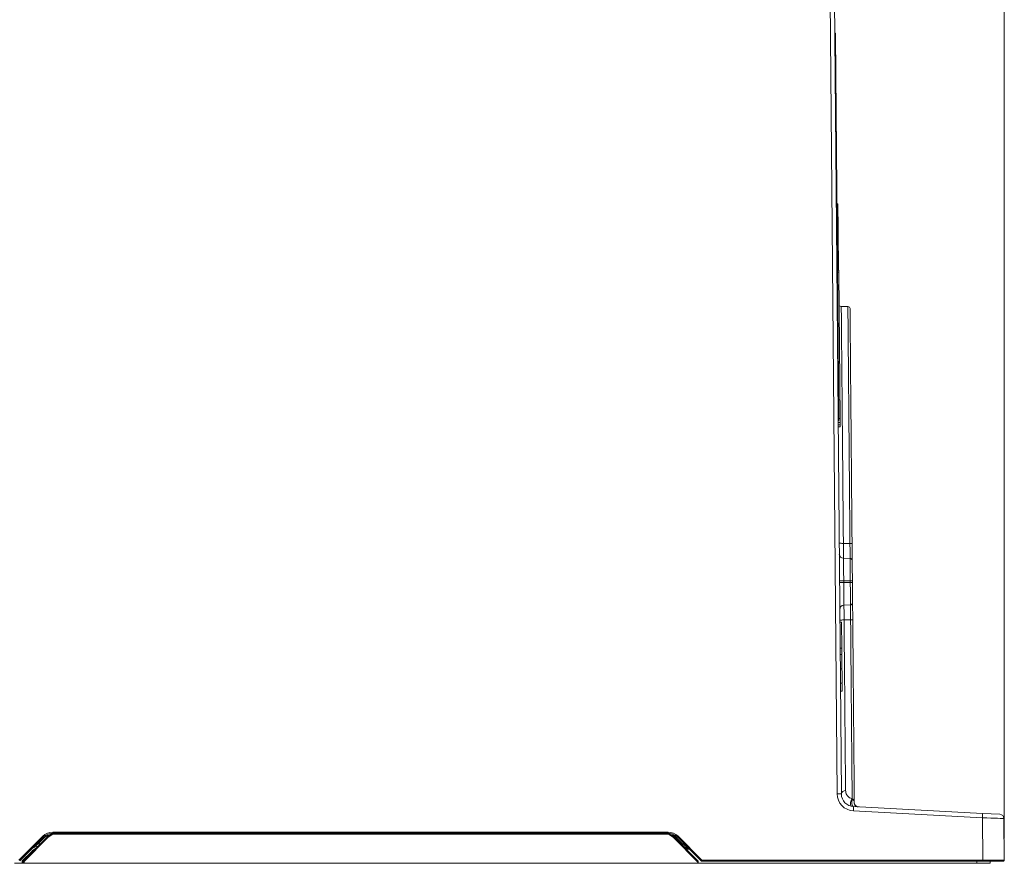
# Model space of a CAD drawing. Header units: millimetres. Extents: x 0 to 2100, y 0 to 1485.
# Tile 58 of 67: x 1373 to 1602, y 268 to 464. Entities that reach past the tile are written whole.
import ezdxf

# ---------------------------------------------------------------- set-up
doc = ezdxf.new("R2010")
doc.units = ezdxf.units.MM
doc.header["$LTSCALE"] = 5
doc.styles.add('SLDTEXTSTYLE1', font='TXT', dxfattribs={"width": 0.75})
doc.dimstyles.new('SLDDIMSTYLE0', dxfattribs={"dimtxt": 12.5, "dimasz": 15, "dimexe": 0, "dimexo": 0.0625, "dimgap": 3.125, "dimtad": 1, "dimdec": 0, "dimrnd": 1e-09, "dimzin": 12, "dimdsep": 46, "dimtxsty": 'SLDTEXTSTYLE1', "dimblk1": 'CLOSED', "dimblk2": 'CLOSED', "dimsah": 1, "dimcen": 0.09, "dimadec": 0, "dimazin": 3, "dimtfac": 1, "dimtofl": 0, "dimtmove": 0, "dimatfit": 3, "dimldrblk": 'CLOSED', "dimfxl": 0, "dimfrac": 2, "dimtolj": 1, "dimtzin": 12, "dimarcsym": 0})

# ---------------------------------------------------------------- blocks, each defined once
blk = doc.blocks.new('_CLOSED')
at = {"color": 0, "linetype": 'ByBlock', "lineweight": -2}
for p, q in [((-1, 0.166667), (0, 0)), ((-1, 0.166667), (-1, -0.166667)), ((0, 0), (-1, -0.166667)), ((0, 0), (-1, 0))]:
    blk.add_line(p, q, dxfattribs=at)
blk = doc.blocks.new('_D_1')
at = {"color": 7, "linetype": 'Continuous', "lineweight": 0}
for p, q in [((897.69, 330.32), (897.69, 573.49)), ((1601.98, 273.38), (1601.98, 573.49)), ((897.69, 568.49), (1601.98, 568.49))]:
    blk.add_line(p, q, dxfattribs=at)
at = {"color": 7, "linetype": 'Continuous', "lineweight": 0, "xscale": 15, "yscale": 15, "rotation": 180.0000000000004}
blk.add_blockref('_CLOSED', (897.69, 568.49), dxfattribs=at)
at = {"color": 7, "linetype": 'Continuous', "lineweight": 0, "xscale": 15, "yscale": 15}
blk.add_blockref('_CLOSED', (1601.98, 568.49), dxfattribs=at)
at = {"color": 7, "linetype": 'Continuous', "lineweight": 0, "insert": (1235.98, 584.61), "char_height": 12.5, "attachment_point": 1, "style": 'SLDTEXTSTYLE1'}
blk.add_mtext('704', dxfattribs=at)

msp = doc.modelspace()

# ---------------------------------------------------------------- linework, layer by layer
at = {"color": 7, "linetype": 'Continuous', "lineweight": 15}
for p, q in [((1563.1, 283.78), (1561.48, 468.54)), ((1562.48, 468.54), (1564.1, 283.78)), ((1562.55, 460.58), (1562.75, 460.58)), ((1562.75, 460.58), (1562.76, 460.08)), ((1562.76, 460.08), (1562.56, 460.08)), ((1562.76, 460.08), (1563.53, 371.08)), ((1563.3, 420.94), (1563.1, 420.97)), ((1563.3, 420.94), (1563.35, 414.94)), ((1563.35, 414.94), (1563.15, 414.93)), ((1563.35, 414.94), (1563.37, 413.29)), ((1563.37, 413.29), (1563.17, 413.29)), ((1563.37, 413.29), (1563.42, 406.94)), ((1563.42, 406.94), (1563.22, 406.94)), ((1563.53, 405.55), (1563.23, 405.54)), ((1563.42, 406.94), (1563.43, 405.54)), ((1563.43, 405.55), (1563.53, 405.55)), ((1563.53, 405.55), (1563.54, 405.05)), ((1563.54, 405.05), (1563.83, 371.08)), ((1565.62, 397.08), (1564.07, 397.1)), ((1563.33, 371.08), (1563.53, 371.08)), ((1563.53, 371.08), (1563.54, 370.58)), ((1563.83, 371.08), (1563.84, 370.08)), ((1563.54, 370.58), (1563.34, 370.58)), ((1563.34, 370.08), (1563.84, 370.08)), ((1563.85, 369.58), (1563.35, 369.58)), ((1563.85, 369.08), (1563.35, 369.08)), ((1563.84, 370.08), (1563.85, 369.58)), ((1563.85, 369.58), (1563.85, 369.08)), ((1564.57, 342), (1566.1, 342)), ((1566.59, 341.94), (1566.62, 338.02)), ((1566.13, 338.52), (1564.59, 338.55)), ((1564.65, 333.31), (1564.65, 332.91)), ((1566.17, 333.31), (1564.65, 333.31)), ((1566.18, 332.91), (1564.65, 332.91)), ((1566.18, 332.91), (1566.17, 333.31)), ((1566.66, 333.32), (1566.67, 332.92)), ((1566.22, 327.71), (1564.7, 327.68)), ((1566.71, 328.21), (1566.74, 324.3)), ((1564.15, 323.67), (1563.75, 323.66)), ((1564.15, 323.67), (1564.2, 317.67)), ((1566.25, 324.23), (1564.73, 324.22)), ((1564.2, 317.67), (1563.8, 317.66)), ((1564.21, 316.18), (1563.81, 316.18)), ((1564.2, 317.67), (1564.21, 316.35)), ((1564.24, 312.85), (1563.84, 312.85)), ((1564.27, 309.5), (1563.87, 309.5)), ((1564.27, 309.33), (1564.29, 307.67)), ((1564.29, 307.67), (1563.89, 307.66)), ((1566.61, 282.65), (1566.73, 282.57)), ((1567.08, 282.02), (1567.11, 281.74)), ((1596.9, 278.25), (1566.89, 279.82)), ((1566.94, 280.81), (1596.95, 279.24)), ((1596.98, 268.38), (1596.9, 278.25)), ((1596.95, 279.24), (1600.95, 279.03)), ((1601.9, 278.04), (1601.98, 268.38)), ((1380.74, 274.88), (1523.85, 274.88)), ((1380.74, 274.64), (1380.74, 274.88)), ((1523.85, 274.64), (1523.85, 274.88)), ((1372.9, 268.38), (1378.45, 273.94)), ((1378.62, 273.76), (1373.07, 268.21)), ((1373.94, 268.2), (1379.5, 273.76)), ((1379.64, 273.62), (1374.08, 268.06)), ((1378.79, 273.6), (1377.3, 272.11)), ((1381.62, 274.64), (1380.74, 274.64)), ((1381.62, 274.44), (1381.62, 274.64)), ((1381.62, 274.64), (1523.06, 274.64)), ((1523.06, 274.44), (1381.62, 274.44)), ((1426.36, 274.64), (1426.36, 274.64)), ((1429.89, 274.64), (1429.89, 274.64)), ((1463.19, 274.64), (1463.19, 274.64)), ((1466.21, 274.64), (1466.21, 274.64)), ((1469.74, 274.64), (1469.74, 274.64)), ((1509.77, 274.64), (1509.77, 274.64)), ((1514.3, 274.64), (1514.3, 274.64)), ((1523.85, 274.64), (1523.06, 274.64)), ((1523.06, 274.44), (1523.06, 274.64)), ((1530.81, 267.86), (1525.04, 273.62)), ((1525.19, 273.76), (1530.81, 268.14)), ((1527.28, 272.11), (1525.8, 273.6)), ((1531.52, 268.21), (1525.97, 273.76)), ((1526.14, 273.94), (1531.69, 268.38)), ((1373.68, 268.22), (1375.86, 270.4)), ((1527.81, 271.14), (1528.51, 271.14)), ((1373.68, 267.64), (1373.68, 268.22)), ((1373.88, 267.64), (1373.88, 268.06)), ((1373.94, 268.2), (1373.94, 268.2)), ((1374.08, 268.06), (1374.08, 267.64)), ((1530.81, 268.14), (1530.81, 267.86)), ((1530.81, 267.86), (1530.81, 267.64)), ((1531.69, 268.38), (1531.69, 268.14)), ((1531.69, 268.38), (1596.98, 268.38)), ((1596.98, 268.14), (1531.69, 268.14)), ((1596.98, 268.38), (1596.98, 268.14)), ((1601.74, 268.14), (1596.98, 268.14)), ((1598.67, 268.14), (1598.68, 267.64)), ((1371.84, 267.64), (1373.68, 267.64)), ((1373.88, 267.64), (1373.68, 267.64)), ((1374.08, 267.64), (1373.88, 267.64)), ((1374.08, 267.64), (1530.81, 267.64)), ((1530.81, 267.64), (1595.59, 267.64)), ((1598.68, 267.64), (1595.59, 267.64))]:
    msp.add_line(p, q, dxfattribs=at)
at = {"color": 8, "linetype": 'Continuous', "lineweight": 15}
for p, q in [((1563.54, 405.05), (1563.24, 405.04)), ((1563.83, 371.08), (1563.53, 371.08)), ((1380.74, 274.64), (1380.74, 274.51)), ((1426.16, 274.64), (1426.16, 274.64)), ((1426.56, 274.64), (1426.56, 274.64)), ((1429.69, 274.64), (1429.69, 274.64)), ((1430.08, 274.64), (1430.08, 274.64)), ((1463, 274.64), (1463, 274.64)), ((1463.39, 274.64), (1463.39, 274.64)), ((1466.01, 274.64), (1466.01, 274.64)), ((1466.41, 274.64), (1466.41, 274.64)), ((1469.54, 274.64), (1469.54, 274.64)), ((1469.94, 274.64), (1469.94, 274.64)), ((1509.57, 274.64), (1509.57, 274.64)), ((1509.97, 274.64), (1509.97, 274.64)), ((1514.1, 274.64), (1514.1, 274.64)), ((1514.5, 274.64), (1514.5, 274.64)), ((1377.74, 272.14), (1377.74, 272)), ((1377.74, 272.14), (1377.88, 272.14)), ((1526.81, 272.14), (1526.85, 272.14)), ((1526.85, 272.14), (1526.85, 272.1)), ((1527.61, 271.34), (1528.16, 271.34)), ((1528.77, 270.94), (1528.01, 270.94)), ((1595.59, 267.64), (1595.59, 268.14))]:
    msp.add_line(p, q, dxfattribs=at)
at = {"color": 7, "linetype": 'Continuous', "lineweight": 15, "flags": 128}
for points in [[(1563.66, 333.3), (1563.68, 333.3), (1563.74, 333.3), (1563.83, 333.31), (1563.95, 333.31), (1564.1, 333.31), (1564.27, 333.31), (1564.45, 333.31), (1564.65, 333.31)], [(1563.67, 332.9), (1563.69, 332.9), (1563.74, 332.9), (1563.83, 332.91), (1563.95, 332.91), (1564.1, 332.91), (1564.27, 332.91), (1564.46, 332.91), (1564.65, 332.91)], [(1566.66, 333.32), (1566.65, 333.32), (1566.63, 333.32), (1566.58, 333.32), (1566.52, 333.32), (1566.45, 333.32), (1566.36, 333.31), (1566.27, 333.31), (1566.17, 333.31)], [(1566.67, 332.92), (1566.66, 332.92), (1566.63, 332.92), (1566.58, 332.92), (1566.52, 332.92), (1566.45, 332.92), (1566.36, 332.91), (1566.27, 332.91), (1566.18, 332.91)], [(1566.94, 280.81), (1566.81, 280.86), (1566.69, 281), (1566.61, 281.21), (1566.55, 281.48), (1566.54, 281.77), (1566.57, 282.07), (1566.63, 282.35), (1566.73, 282.57)], [(1566.94, 280.81), (1566.94, 280.79), (1566.93, 280.74), (1566.93, 280.65), (1566.92, 280.52), (1566.91, 280.37), (1566.91, 280.2), (1566.9, 280.02), (1566.89, 279.82)], [(1596.95, 279.24), (1596.95, 279.22), (1596.94, 279.16), (1596.94, 279.07), (1596.93, 278.95), (1596.93, 278.8), (1596.92, 278.63), (1596.91, 278.44), (1596.9, 278.25)]]:
    msp.add_lwpolyline(points, dxfattribs=at)
at = {"color": 7, "linetype": 'Continuous', "lineweight": 15}
for centre, radius, start, end in [((1564.1, 398.1), 1, 240.5, 269.5343), ((1565.61, 396.58), 0.5, 0.4386, 87.547), ((1564.61, 339.55), 1, 180.5, 269), ((1566.12, 338.02), 0.5, 0.5, 89), ((1564.72, 326.68), 1, 91, 180.5), ((1566.21, 328.21), 0.5, 271, 0.5), ((1564.99, 283.65), 0.902, 84.2766, 171.7327), ((1563.6, 255.13), 28.65, 89.0002, 90.9998), ((1567.1, 283.82), 4, 180.5, 267), ((1567.1, 283.81), 3, 180.5, 267), ((1567.98, 281.59), 1.74, 142.2694, 203.7343), ((1568.04, 281.75), 0.994, 164.109, 266.1762), ((1566.78, 282.16), 0.332, 335.9603, 0.3441), ((1568.11, 281.75), 1, 180.5, 267), ((1600.9, 278.03), 1, 0.5, 87), ((1380.74, 271.64), 3.24, 90, 135), ((1523.85, 271.64), 3.24, 45, 90), ((1371.56, 266.96), 9.81, 43.9431, 45.3542), ((1380.74, 271.64), 3, 90, 135), ((1371.93, 266.82), 9.64, 44.6472, 46.0643), ((1381.62, 271.64), 3, 90, 135), ((1373.93, 267.98), 8.04, 44.6472, 46.0643), ((1381.62, 271.64), 2.8, 90, 135), ((1523.06, 271.64), 3, 45, 90), ((1523.06, 271.64), 2.8, 45, 90), ((1523.85, 271.64), 3, 45, 90), ((1530.76, 267.98), 8.04, 133.9357, 135.3528), ((1532.66, 266.82), 9.64, 133.9357, 135.3528), ((1533.03, 266.96), 9.81, 134.6458, 136.0569), ((1377.74, 268.64), 3, 97.3719, 135), ((1381.58, 276.05), 8.04, 224.6472, 226.0643), ((1370.44, 265.33), 9.64, 44.6472, 46.0643), ((1377.74, 268.64), 3.5, 90, 97.1739), ((1526.85, 268.64), 3.5, 82.8261, 90), ((1534.15, 265.33), 9.64, 133.9357, 135.3528), ((1526.85, 268.64), 3, 45, 80.3719), ((1374.08, 268.06), 0.2, 135, 179.5), ((1374.08, 268.06), 0.2, 135.0002, 179.4994), ((1373.98, 262.33), 5.73, 89.0002, 90.9998), ((1368.36, 262.41), 8.04, 44.6472, 46.0643), ((1538.58, 261.41), 9.81, 134.6458, 136.0569), ((1531.69, 268.38), 0.24, 225, 270), ((1601.74, 268.38), 0.24, 270, 0.5)]:
    msp.add_arc(centre, radius, start, end, dxfattribs=at)
at = {"color": 8, "linetype": 'Continuous', "lineweight": 15}
for centre, radius, start, end in [((1380.74, 271.64), 2.76, 96.9817, 135), ((1523.85, 271.64), 2.76, 45, 79.9046), ((1378.12, 268.14), 3.2, 114.6995, 135)]:
    msp.add_arc(centre, radius, start, end, dxfattribs=at)
at = {"color": 7, "linetype": 'Continuous', "lineweight": 15}
for centre, major_axis, ratio, start_param, end_param in [((1596.9, 278.24), (5, -0.2), 0.001741, 0.000085, 1.570805), ((1373.68, 268.23), (0.199, -0.165), 0.00519, 4.716711, 6.281337), ((1373.68, 268.23), (0.257, -0.026), 0.00672, 4.713061, 6.277687), ((1373.68, 267.66), (0.204, 0.405), 0.001697, 6.279732, 6.285826), ((1596.98, 268.38), (5, 0), 0.000419, 0.000003, 1.570724)]:
    msp.add_ellipse(centre, major_axis=major_axis, ratio=ratio, start_param=start_param, end_param=end_param, dxfattribs=at)
at = {"color": 8, "linetype": 'Continuous', "lineweight": 15}
for points, knots in [([(1564.08, 397.05), (1564.08, 397.06), (1564.08, 397.11), (1564.08, 396.72), (1564.09, 395.87), (1564.1, 394.55), (1564.12, 392.8), (1564.14, 390.64), (1564.16, 388.05), (1564.19, 385.08), (1564.22, 381.75), (1564.25, 378.09), (1564.28, 374.06), (1564.32, 369.74), (1564.36, 365.19), (1564.41, 360.43), (1564.45, 355.43), (1564.5, 349.31), (1564.54, 344.76), (1564.57, 342)], [0, 0, 0, 0, 0.023007, 0.081327, 0.140916, 0.200943, 0.259066, 0.317595, 0.376754, 0.436775, 0.494696, 0.553018, 0.612609, 0.672639, 0.730765, 0.789297, 0.848459, 0.908484, 1, 1, 1, 1]), ([(1566.1, 342), (1566.07, 344.8), (1566.03, 349.33), (1565.98, 355.4), (1565.94, 360.35), (1565.9, 365.17), (1565.86, 369.74), (1565.82, 374.02), (1565.79, 378), (1565.75, 381.71), (1565.72, 385.06), (1565.7, 388.02), (1565.68, 390.59), (1565.66, 392.78), (1565.64, 394.53), (1565.63, 395.84), (1565.62, 396.68), (1565.62, 397.08), (1565.62, 397.03), (1565.62, 397.02)], [0, 0, 0, 0, 0.092937, 0.150812, 0.20909, 0.268634, 0.328616, 0.386496, 0.444778, 0.504327, 0.564315, 0.622187, 0.680461, 0.740002, 0.799981, 0.857859, 0.916139, 0.975686, 1, 1, 1, 1])]:
    msp.add_open_spline(points, degree=3, knots=knots, dxfattribs=at)
at = {"color": 7, "linetype": 'Continuous', "lineweight": 15}
for points, knots in [([(1566.11, 396.53), (1566.11, 396.54), (1566.11, 396.59), (1566.11, 396.21), (1566.12, 395.39), (1566.13, 394.08), (1566.15, 392.36), (1566.17, 390.23), (1566.19, 387.68), (1566.21, 384.73), (1566.24, 381.44), (1566.27, 377.82), (1566.31, 373.83), (1566.35, 369.55), (1566.39, 365.04), (1566.43, 360.33), (1566.47, 355.38), (1566.52, 349.27), (1566.56, 344.71), (1566.59, 341.94)], [0, 0, 0, 0, 0.024188, 0.08235, 0.141777, 0.201641, 0.259807, 0.317974, 0.376972, 0.436829, 0.494592, 0.552755, 0.612184, 0.67205, 0.73022, 0.78839, 0.847391, 0.907251, 1, 1, 1, 1]), ([(1564.57, 342), (1564.57, 341.56), (1564.58, 340.68), (1564.58, 339.59), (1564.59, 338.83), (1564.59, 338.56), (1564.59, 338.55), (1564.59, 338.55)], [0, 0, 0, 0, 0.235625, 0.47125, 0.70687, 0.942486, 1, 1, 1, 1]), ([(1566.13, 338.52), (1566.13, 338.54), (1566.13, 338.6), (1566.12, 339.14), (1566.12, 340.08), (1566.11, 341.11), (1566.1, 341.78), (1566.1, 342)], [0, 0, 0, 0, 0.174854, 0.410324, 0.645795, 0.881276, 1, 1, 1, 1]), ([(1564.59, 338.55), (1564.59, 338.55), (1564.59, 338.55), (1564.59, 338.44), (1564.6, 337.84), (1564.61, 336.66), (1564.63, 335.16), (1564.64, 333.98), (1564.65, 333.39), (1564.65, 333.31), (1564.65, 333.31)], [0, 0, 0, 0, 0.000007, 0.139483, 0.354137, 0.568354, 0.783459, 0.971159, 0.999993, 1, 1, 1, 1]), ([(1566.17, 333.31), (1566.17, 333.31), (1566.17, 333.89), (1566.16, 335.07), (1566.15, 336.62), (1566.14, 337.81), (1566.13, 338.39), (1566.13, 338.52), (1566.13, 338.52), (1566.13, 338.52)], [0, 0, 0, 0, 0.000007, 0.214449, 0.429051, 0.643152, 0.857987, 0.981624, 1, 1, 1, 1]), ([(1566.62, 338.02), (1566.62, 338), (1566.62, 337.94), (1566.63, 337.38), (1566.64, 336.31), (1566.65, 334.9), (1566.66, 333.85), (1566.66, 333.32)], [0, 0, 0, 0, 0.141944, 0.356753, 0.570887, 0.78546, 1, 1, 1, 1]), ([(1564.65, 332.91), (1564.65, 332.91), (1564.65, 332.53), (1564.66, 331.56), (1564.68, 330.1), (1564.69, 328.76), (1564.7, 327.92), (1564.7, 327.69), (1564.7, 327.68), (1564.7, 327.68)], [0, 0, 0, 0, 0.000007, 0.13938, 0.354078, 0.568329, 0.783463, 0.971454, 1, 1, 1, 1]), ([(1566.22, 327.71), (1566.22, 327.71), (1566.22, 327.71), (1566.21, 327.91), (1566.21, 328.77), (1566.2, 330.1), (1566.19, 331.51), (1566.18, 332.48), (1566.18, 332.86), (1566.18, 332.91), (1566.18, 332.91)], [0, 0, 0, 0, 0.000007, 0.214483, 0.429119, 0.643256, 0.858135, 0.981795, 0.999993, 1, 1, 1, 1]), ([(1566.67, 332.92), (1566.67, 332.57), (1566.68, 331.69), (1566.69, 330.37), (1566.7, 329.18), (1566.71, 328.37), (1566.71, 328.26), (1566.71, 328.21)], [0, 0, 0, 0, 0.141797, 0.35665, 0.570819, 0.785426, 1, 1, 1, 1]), ([(1564.7, 327.68), (1564.7, 327.64), (1564.7, 327.55), (1564.71, 326.85), (1564.72, 325.84), (1564.72, 324.88), (1564.73, 324.33), (1564.73, 324.22)], [0, 0, 0, 0, 0.235648, 0.471297, 0.706949, 0.942605, 1, 1, 1, 1]), ([(1566.25, 324.23), (1566.25, 324.55), (1566.24, 325.33), (1566.23, 326.4), (1566.22, 327.26), (1566.22, 327.66), (1566.22, 327.7), (1566.22, 327.71)], [0, 0, 0, 0, 0.174768, 0.410315, 0.645861, 0.881396, 1, 1, 1, 1]), ([(1563.74, 324.07), (1563.76, 324.09), (1563.79, 324.13), (1564.01, 324.18), (1564.34, 324.21), (1564.6, 324.22), (1564.73, 324.22)], [0, 0, 0, 0, 0.25, 0.5, 0.75, 1, 1, 1, 1]), ([(1564.73, 324.22), (1564.75, 321.56), (1564.8, 316.2), (1564.86, 309.38), (1564.91, 303.67), (1564.95, 299.01), (1564.99, 294.54), (1565.02, 291.05), (1565.05, 287.68), (1565.07, 285.82), (1565.08, 284.55)], [0, 0, 0, 0, 0.175069, 0.353017, 0.467703, 0.583186, 0.70118, 0.820041, 0.876826, 1, 1, 1, 1]), ([(1566.61, 282.65), (1566.6, 283.65), (1566.58, 285.65), (1566.56, 289), (1566.52, 292.62), (1566.49, 296.61), (1566.45, 300.97), (1566.41, 305.72), (1566.37, 310.73), (1566.33, 314.53), (1566.3, 317.97), (1566.28, 320.72), (1566.26, 323.16), (1566.25, 324.23)], [0, 0, 0, 0, 0.096174, 0.19288, 0.291246, 0.390182, 0.49779, 0.606146, 0.716857, 0.828383, 0.84953, 0.93416, 1, 1, 1, 1]), ([(1566.74, 324.3), (1566.77, 321.55), (1566.81, 317.06), (1566.86, 311.06), (1566.9, 306.14), (1566.94, 301.37), (1566.98, 296.88), (1567.02, 292.75), (1567.05, 288.94), (1567.08, 285.36), (1567.1, 283.23), (1567.11, 282.16)], [0, 0, 0, 0, 0.166512, 0.271343, 0.376175, 0.484051, 0.591928, 0.692603, 0.793277, 0.896639, 1, 1, 1, 1]), ([(1564.24, 312.85), (1564.24, 313.34), (1564.23, 314.33), (1564.22, 315.43), (1564.21, 316.07), (1564.21, 316.14), (1564.21, 316.18)], [0, 0, 0, 0, 0.279811, 0.559029, 0.779559, 1, 1, 1, 1]), ([(1564.27, 309.5), (1564.27, 309.55), (1564.27, 309.65), (1564.26, 310.56), (1564.25, 311.69), (1564.25, 312.46), (1564.24, 312.85)], [0, 0, 0, 0, 0.279829, 0.559129, 0.779366, 1, 1, 1, 1]), ([(1565.08, 284.55), (1565.13, 284.21), (1565.21, 283.67), (1565.72, 283.08), (1566.18, 282.78), (1566.5, 282.69), (1566.61, 282.65)], [0, 0, 0, 0, 0.436958, 0.705325, 0.893344, 1, 1, 1, 1]), ([(1566.73, 282.57), (1566.78, 282.54), (1566.92, 282.43), (1567.02, 282.24), (1567.06, 282.1), (1567.08, 282.02)], [0, 0, 0, 0, 0.219678, 0.598081, 1, 1, 1, 1]), ([(1567.11, 282.16), (1567.11, 282.15), (1567.11, 282.07), (1567.11, 281.94), (1567.11, 281.79), (1567.11, 281.74)], [0, 0, 0, 0, 0.080096, 0.716549, 1, 1, 1, 1]), ([(1377.3, 272.11), (1377.12, 271.98), (1376.71, 271.69), (1376.15, 271.26), (1375.79, 270.93), (1375.62, 270.77), (1375.62, 270.76)], [0, 0, 0, 0, 0.312477, 0.671323, 0.995063, 1, 1, 1, 1]), ([(1528.97, 270.76), (1528.97, 270.77), (1528.8, 270.93), (1528.44, 271.26), (1527.88, 271.69), (1527.47, 271.98), (1527.28, 272.11)], [0, 0, 0, 0, 0.004937, 0.328677, 0.687523, 1, 1, 1, 1])]:
    msp.add_open_spline(points, degree=3, knots=knots, dxfattribs=at)
for points in [[(1563.59, 342.13), (1563.6, 342.12), (1563.63, 342.08), (1563.86, 342.04), (1564.18, 342.01), (1564.44, 342.01), (1564.57, 342)], [(1566.59, 341.94), (1566.58, 341.94), (1566.57, 341.96), (1566.45, 341.98), (1566.29, 342), (1566.16, 342), (1566.1, 342)], [(1566.74, 324.3), (1566.73, 324.29), (1566.72, 324.27), (1566.61, 324.25), (1566.44, 324.23), (1566.32, 324.23), (1566.25, 324.23)]]:
    msp.add_open_spline(points, degree=3, dxfattribs=at)

# ---------------------------------------------------------------- dimensions: what is measured, and where the dimension line sits
at = {"color": 7, "linetype": 'Continuous', "lineweight": 0}
dim = msp.add_linear_dim(base=(1601.98, 568.49), p1=(897.69, 325.32), p2=(1601.98, 268.38), dimstyle='SLDDIMSTYLE0', dxfattribs=at)
dim.commit()
dim.dimension.update_dxf_attribs({"geometry": '_D_1', "text_midpoint": (1249.83, 568.49), "dimtype": 160})

doc.saveas('drawing.dxf')
